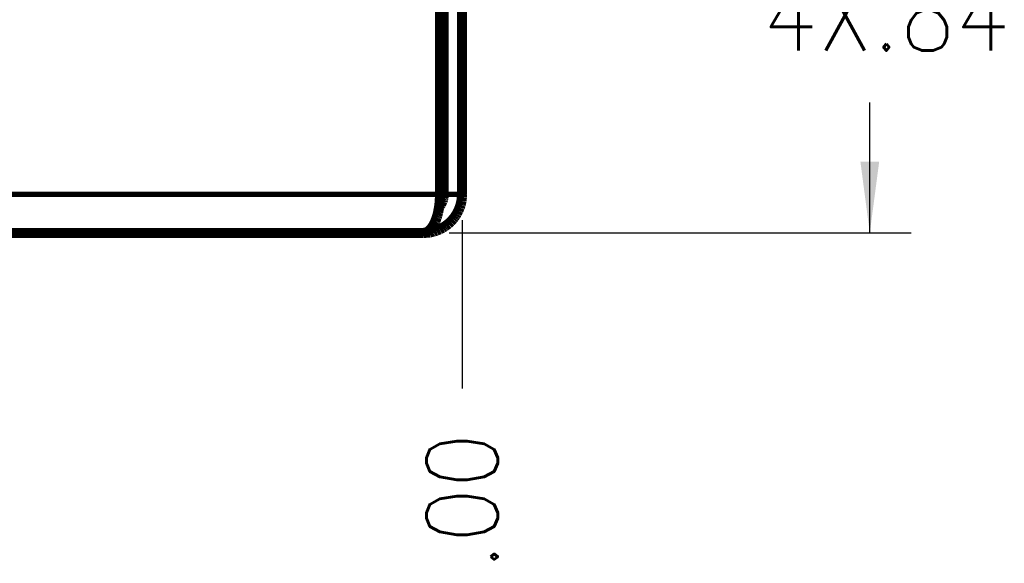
# Model space of a CAD drawing. Header units: millimetres. Extents: x 618 to 1482, y 17 to 575.
# Tile 4 of 96: x 737 to 785, y 147 to 173. Entities that reach past the tile are written whole.
import ezdxf

# ---------------------------------------------------------------- set-up
doc = ezdxf.new("R2010")
doc.units = ezdxf.units.MM
doc.layers.add('1', color=7, linetype='Continuous')
doc.styles.add('CONVERTER_11', font='txt.shx', dxfattribs={"width": 0.9})
doc.dimstyles.new('ME10_DIM_10', dxfattribs={"dimtxt": 3.5, "dimasz": 3.5, "dimexe": 2.03, "dimexo": 1.27, "dimgap": 2.54, "dimtad": 0, "dimtih": 1, "dimtoh": 1, "dimlfac": 0.03937, "dimzin": 4, "dimdsep": 46, "dimtxsty": 'CONVERTER_11', "dimsah": 1, "dimcen": 0.09, "dimclrd": 140, "dimclre": 140, "dimclrt": 4, "dimadec": 0, "dimazin": 0, "dimtfac": 1, "dimtdec": 4, "dimtix": 1, "dimtofl": 0, "dimtmove": 0, "dimatfit": 0, "dimfxl": 1, "dimtolj": 1, "dimtzin": 0, "dimarcsym": 0})
doc.dimstyles.new('ME10_DIM_15', dxfattribs={"dimtxt": 3.5, "dimasz": 0.18, "dimexe": 2.03, "dimexo": 1.27, "dimgap": 2.54, "dimtad": 1, "dimlfac": 0.03937, "dimzin": 4, "dimdsep": 46, "dimtxsty": 'CONVERTER_11', "dimsah": 1, "dimcen": 0.09, "dimclrd": 140, "dimclre": 140, "dimclrt": 4, "dimadec": 0, "dimazin": 0, "dimtfac": 1, "dimtdec": 4, "dimtix": 1, "dimtofl": 0, "dimtmove": 0, "dimatfit": 0, "dimfxl": 1, "dimtolj": 1, "dimtzin": 0, "dimarcsym": 0})

# ---------------------------------------------------------------- blocks, each defined once
blk = doc.blocks.new('Chassis_Octoclock_Ettus__18', base_point=(656.387, 162.682))
at = {"color": 7, "linetype": 'Continuous', "const_width": 0.5}
for points in [[(757.157, 164.832), (757.157, 202.942)], [(757.337, 202.942), (757.337, 164.832)], [(758.237, 202.942), (758.237, 164.832)], [(757.14, 164.442), (757.155, 164.704)], [(757.155, 164.704), (757.157, 164.832)], [(757.333, 164.747), (757.322, 164.66)], [(757.337, 164.832), (757.333, 164.747)], [(758.23, 164.672), (758.209, 164.508)], [(758.237, 164.832), (758.23, 164.672)], [(757.062, 163.943), (757.108, 164.185)], [(757.108, 164.185), (757.126, 164.309)], [(757.136, 164.231), (757.11, 164.198)], [(757.126, 164.309), (757.14, 164.442)], [(757.156, 164.259), (757.136, 164.231)], [(757.174, 164.285), (757.156, 164.259)], [(757.203, 164.333), (757.174, 164.285)], [(757.277, 164.491), (757.203, 164.333)], [(757.303, 164.574), (757.277, 164.491)], [(757.316, 164.627), (757.303, 164.574)], [(757.322, 164.66), (757.316, 164.627)], [(758.123, 164.185), (758.06, 164.033)], [(758.164, 164.309), (758.123, 164.185)], [(758.172, 164.342), (758.164, 164.309)], [(758.209, 164.508), (758.172, 164.342)], [(756.992, 163.689), (757.001, 163.716)], [(757.001, 163.716), (757.024, 163.793)], [(757.024, 163.793), (757.062, 163.943)], [(757.893, 163.743), (757.855, 163.689)], [(757.927, 163.793), (757.893, 163.743)], [(757.983, 163.884), (757.927, 163.793)], [(758.06, 164.033), (757.983, 163.884)], [(756.746, 163.186), (756.786, 163.242)], [(756.786, 163.242), (756.842, 163.335)], [(756.842, 163.335), (756.917, 163.489)], [(756.917, 163.489), (756.927, 163.512)], [(756.927, 163.512), (756.992, 163.689)], [(757.377, 163.242), (757.285, 163.186)], [(757.426, 163.276), (757.377, 163.242)], [(757.558, 163.376), (757.426, 163.276)], [(757.68, 163.489), (757.558, 163.376)], [(757.793, 163.611), (757.68, 163.489)], [(757.855, 163.689), (757.793, 163.611)], [(658.537, 162.932), (756.337, 162.932)], [(756.337, 162.932), (756.42, 162.942)], [(756.497, 162.939), (756.337, 162.932)], [(756.42, 162.942), (756.534, 162.988)], [(756.661, 162.96), (756.497, 162.939)], [(756.534, 162.988), (756.563, 163.006)], [(756.563, 163.006), (756.643, 163.069)], [(756.643, 163.069), (756.746, 163.186)], [(756.827, 162.997), (756.661, 162.96)], [(756.86, 163.006), (756.827, 162.997)], [(756.984, 163.046), (756.86, 163.006)], [(757.136, 163.109), (756.984, 163.046)], [(757.285, 163.186), (757.136, 163.109)]]:
    blk.add_lwpolyline(points, dxfattribs=at)
at = {"color": 124, "linetype": 'Continuous', "const_width": 0.25}
for points in [[(657.716, 164.832), (757.157, 164.832)], [(758.237, 164.832), (757.337, 164.832)]]:
    blk.add_lwpolyline(points, dxfattribs=at)
blk = doc.blocks.new('Assy_Chassis_Octoclock_Ettus__19', base_point=(656.317, 162.682))
blk.add_blockref('Chassis_Octoclock_Ettus__18', (656.387, 162.682))
blk = doc.blocks.new('Assy_Octoclock_Ettus__20', base_point=(653.321, 162.578))
blk.add_blockref('Assy_Chassis_Octoclock_Ettus__19', (656.317, 162.682))
blk = doc.blocks.new('*D242')
at = {"layer": '1', "color": 140, "linetype": 'Continuous'}
for p, q in [((737.082, 184.344), (780.295, 184.344)), ((778.265, 177.928), (778.265, 184.344)), ((778.265, 162.932), (778.265, 169.348)), ((757.607, 162.932), (780.295, 162.932))]:
    blk.add_line(p, q, dxfattribs=at)
at = {"layer": '1', "color": 140}
for points in [[(778.726, 180.844), (777.804, 180.844), (778.265, 184.344)], [(777.804, 166.432), (778.726, 166.432), (778.265, 162.932)]]:
    blk.add_solid(points, dxfattribs=at)
at = {"layer": '1', "color": 4, "insert": (773.006, 171.888), "char_height": 3.5, "attachment_point": 7, "rotation": 0.0001, "line_spacing_factor": 0.60024, "style": 'CONVERTER_11'}
blk.add_mtext('\\C4;4X\\C4;.84', dxfattribs=at)
blk = doc.blocks.new('*D247')
at = {"layer": '1', "color": 140, "linetype": 'Continuous'}
blk.add_line((758.237, 163.562), (758.237, 155.286), dxfattribs=at)
at = {"layer": '1', "color": 4, "insert": (759.987, 146.358), "char_height": 3.5, "attachment_point": 7, "rotation": 90, "line_spacing_factor": 0.60024, "style": 'CONVERTER_11'}
blk.add_mtext('.00', dxfattribs=at)
blk = doc.blocks.new('LEFT1', base_point=(710.69, 184.91))
blk.add_blockref('Assy_Octoclock_Ettus__20', (653.321, 162.578))
at = {"layer": '1'}
dim = blk.add_linear_dim(base=(778.265, 162.932), p1=(735.812, 184.344), p2=(756.337, 162.932), angle=90, dimstyle='ME10_DIM_10', override={"dimpost": '4X<>'}, dxfattribs=at)
dim.commit()
dim.dimension.update_dxf_attribs({"geometry": '*D242', "text_midpoint": (778.265, 173.638), "text_rotation": 0.0001})
dim = blk.add_ordinate_dim(feature_location=(758.23685079, 164.832229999), offset=(0, -9.546444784), dtype=1, origin=(758.23685079, 164.832229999), dimstyle='ME10_DIM_15', dxfattribs=at)
dim.commit()
dim.dimension.update_dxf_attribs({"geometry": '*D247', "text_midpoint": (758.23685079, 149.552035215)})

msp = doc.modelspace()

# ---------------------------------------------------------------- block references
msp.add_blockref('LEFT1', (710.69, 184.91))

doc.saveas('drawing.dxf')
